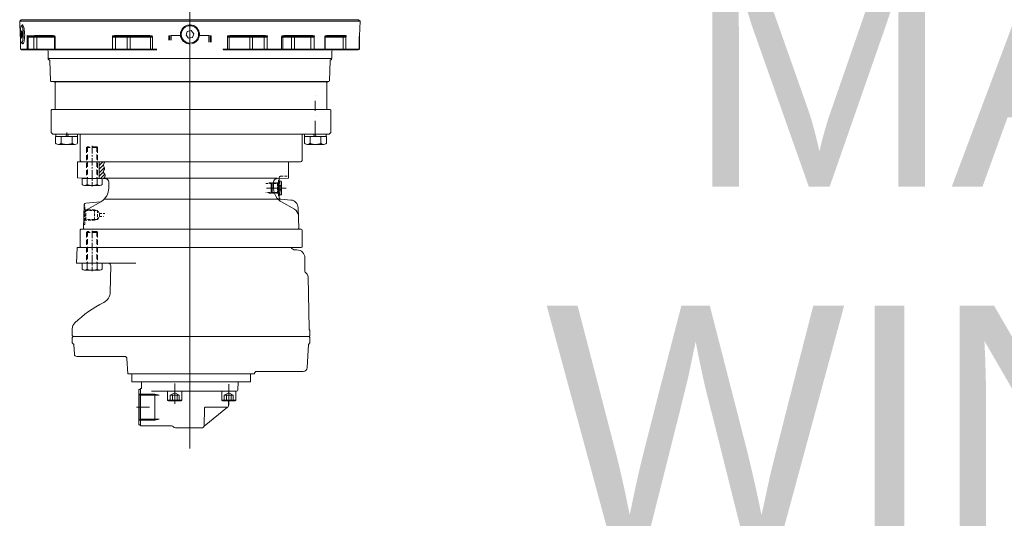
# Model space of a CAD drawing. Header units: millimetres. Extents: x 53746 to 116821, y -810352 to -765802.
# Tile 9 of 256: x 56175 to 57418, y -788779 to -788149. Entities that reach past the tile are written whole.
import ezdxf

# ---------------------------------------------------------------- set-up
doc = ezdxf.new("R2010")
doc.units = ezdxf.units.MM
doc.header["$MEASUREMENT"] = 0
for name, pattern in [('CENTRO', [50.8, 31.75, -6.35, 6.35, -6.35]), ('DGN Style 2', [1526.188139, 1017.458759, -508.72938]), ('NASCOSTA', [9.525, 6.35, -3.175]), ('NASCOSTA2', [4.7625, 3.175, -1.5875]), ('TRATTOPUNTO', [25.4, 12.7, -6.35, 0, -6.35])]:
    doc.linetypes.add(name, pattern=pattern)
doc.layers.add('Main Cradle Rails', color=7, linetype='Continuous', lineweight=0)
doc.styles.add('Style-ENGINEERING', font='ENGINEERING.shx')
pattern_1 = [(225, (-31.3887, 452.4277), (0.561266, -0.561266), [])]

# ---------------------------------------------------------------- blocks, each defined once
blk = doc.blocks.new('A$C54993A66')
h = blk.add_hatch()
h.set_pattern_fill('ANSI31', style=0, pattern_type=2)
h.set_pattern_definition(pattern_1)
h.paths.add_polyline_path([(-502, 111.7), (-504.3, 111.7), (-504.3, 113.7), (-502, 113.7)])
h = blk.add_hatch()
h.set_pattern_fill('ANSI31', style=0, pattern_type=2)
h.set_pattern_definition(pattern_1)
h.paths.add_polyline_path([(-489, 111.7), (-486.7, 111.7), (-486.7, 113.7), (-489, 113.7)])
at = {"color": 7, "linetype": 'Continuous', "lineweight": 13}
for p, q in [((-321, 196), (-321, 212.6)), ((-304.2, 214), (-320, 214)), ((-320, 213.6), (-320, 214)), ((-304.9, 213.6), (-320, 213.6)), ((-284.9, 214.9), (-303.5, 214.3)), ((-283, 213), (-284.9, 214.9)), ((-284.9, 0), (-284.9, 214.9)), ((-283, 0), (-283, 213)), ((-321, 193.6), (-321, 196)), ((-321, 169.8), (-321, 193.6)), ((-304.9, 196.9), (-320, 196.9)), ((-303.5, 197.5), (-303.4, 197)), ((-303.4, 197), (-303.1, 196.3)), ((-303.1, 196.3), (-303.1, 172.5)), ((-334.6, 177), (-360.1, 176.1)), ((-333.5, 178.2), (-333.8, 177.6)), ((-332, 179), (-332.8, 178.8)), ((-323, 179), (-332, 179)), ((-332, -179), (-332, 179)), ((-321, 169.4), (-321, 169.8)), ((-321, 156), (-321, 169.4)), ((-320, 170.2), (-320, 156.7)), ((-304.9, 170.2), (-320, 170.2)), ((-303.4, 171.5), (-303.5, 170.7)), ((-303.1, 172.5), (-303.4, 171.5)), ((-321, 153.4), (-321, 156)), ((-321, 132.6), (-321, 153.4)), ((-304.9, 156.7), (-320, 156.7)), ((-303.5, 157.2), (-303.4, 156.3)), ((-303.4, 156.3), (-303.1, 155.1)), ((-303.1, 155.1), (-303.1, 118.7)), ((-321, 127.5), (-321, 132.6)), ((-321, 116.2), (-321, 127.5)), ((-321, 115.2), (-321, 116.2)), ((-321, 97.1), (-321, 115.2)), ((-320, 115.8), (-320, 97.6)), ((-304.9, 115.8), (-320, 115.8)), ((-303.4, 117.2), (-303.5, 116.1)), ((-303.1, 118.7), (-303.4, 117.2)), ((-321, 94.6), (-321, 97.1)), ((-321, 80), (-321, 94.6)), ((-304.9, 97.6), (-320, 97.6)), ((-303.5, 97.9), (-303.4, 96.7)), ((-303.4, 96.7), (-303.1, 95.2)), ((-303.1, 95.2), (-303.1, 50.5)), ((-321, 75.1), (-321, 80)), ((-321, 49.4), (-321, 75.1)), ((-303.1, 50.5), (-303.4, 48.8)), ((-321, 48.7), (-321, 49.4)), ((-321, 47.2), (-321, 48.7)), ((-321, 41.8), (-321, 47.2)), ((-320, 47.4), (-320, 41.7)), ((-304.9, 47.4), (-320, 47.4)), ((-303.4, 48.8), (-303.5, 47.5)), ((-303.5, 26.8), (-311.5, 26.8)), ((-303.4, 25.5), (-311.5, 25.5)), ((-303.5, 26.8), (-303.4, 25.5)), ((-303.4, 25.5), (-303.1, 23.8)), ((-303.1, 23.8), (-311.5, 23.8)), ((-303.1, 23.8), (-303.1, 11.9)), ((-305.3, 3.3), (-306.2, -1.7)), ((-300.6, 4.9), (-305.3, 3.3)), ((-296.8, 1.7), (-300.6, 4.9)), ((-297.7, -3.3), (-296.8, 1.7)), ((-284.9, -214.9), (-284.9, 0)), ((-283, -213), (-283, 0)), ((-306.2, -1.7), (-302.4, -4.9)), ((-303.1, -11.9), (-303.1, -23.8)), ((-302.4, -4.9), (-297.7, -3.3)), ((-303.1, -23.8), (-308.9, -23.8)), ((-303.1, -23.8), (-303.4, -25.5)), ((-303.4, -25.5), (-308.7, -25.5)), ((-303.5, -26.8), (-308.6, -26.8)), ((-303.4, -25.5), (-303.5, -26.8)), ((-321, -47.2), (-321, -41.7)), ((-321, -48.7), (-321, -47.2)), ((-321, -49.4), (-321, -48.7)), ((-321, -75.1), (-321, -49.4)), ((-320, -41.8), (-320, -47.4)), ((-304.9, -47.4), (-320, -47.4)), ((-303.5, -47.5), (-303.4, -48.8)), ((-303.4, -48.8), (-303.1, -50.5)), ((-303.1, -50.5), (-303.1, -95.2)), ((-321, -80), (-321, -75.1)), ((-321, -94.6), (-321, -80)), ((-321, -97.1), (-321, -94.6)), ((-321, -169.4), (-321, -97.1)), ((-304.9, -97.6), (-320, -97.6)), ((-320, -97.6), (-320, -170.2)), ((-303.4, -96.7), (-303.5, -97.9)), ((-303.1, -95.2), (-303.4, -96.7)), ((-321, -169.8), (-321, -169.4)), ((-321, -193.6), (-321, -169.8)), ((-304.9, -170.2), (-320, -170.2)), ((-320, -170.8), (-305, -170.8)), ((-304, -171.7), (-304.1, -171.4)), ((-303.5, -170.7), (-303.4, -171.5)), ((-303.4, -171.5), (-303.1, -172.5)), ((-303.1, -172.5), (-303.1, -196.3)), ((-360.1, -176.1), (-334.6, -177)), ((-333.8, -177.6), (-333.5, -178.2)), ((-332.8, -178.8), (-332, -179)), ((-332, -179), (-323, -179)), ((-321, -196), (-321, -193.6)), ((-321, -203.1), (-321, -196)), ((-303.4, -197), (-303.5, -197.5)), ((-303.5, -197.5), (-303.5, -204.7)), ((-303.1, -196.3), (-303.4, -197)), ((-321, -203.2), (-321, -203.1)), ((-321, -210.6), (-321, -203.2)), ((-321, -212.4), (-321, -210.6)), ((-320, -204.7), (-320, -204.1)), ((-320, -205.1), (-320, -204.7)), ((-320, -205.6), (-320, -205.1)), ((-303.1, -205.6), (-320, -205.6)), ((-320, -213.8), (-320, -205.6)), ((-312.4, -210.2), (-312.4, -212.3)), ((-303.5, -204.7), (-303.4, -205.1)), ((-303.4, -205.1), (-303.1, -205.6)), ((-290.6, -212.3), (-290.6, -210.6)), ((-321, -212.6), (-321, -212.4)), ((-306.8, -214), (-320, -214)), ((-303.7, -211.6), (-306.5, -212.3)), ((-306.5, -212.3), (-304.3, -213.1)), ((-304.3, -213.1), (-304.3, -211.7)), ((-304.3, -213.1), (-299.4, -213.1)), ((-298.7, -211.6), (-303.7, -211.6)), ((-303.5, -214.3), (-284.9, -214.9)), ((-299.4, -213.1), (-299.4, -211.6)), ((-299.4, -213.1), (-296.5, -212.4)), ((-296.5, -212.4), (-298.7, -211.6)), ((-284.9, -214.9), (-283, -213))]:
    blk.add_line(p, q, dxfattribs=at)
at = {"color": 252, "linetype": 'Continuous', "lineweight": 13}
for p, q in [((-320, 213.6), (-320, 196.9)), ((-320, -47.4), (-320, -49.7)), ((-320, -170.2), (-320, -170.8)), ((-305, -170.8), (-305, -170.8)), ((-304.1, -171.4), (-304.2, -171.2)), ((-308.2, -213.8), (-320, -213.8)), ((-307.4, -213.9), (-320, -213.9)), ((-303.5, -214.2), (-303.5, -214.3))]:
    blk.add_line(p, q, dxfattribs=at)
at = {"color": 7, "linetype": 'Continuous', "lineweight": 0}
for p, q in [((-320, 196.9), (-320, 193.4)), ((-305, 193.4), (-320, 193.4)), ((-305, 193.4), (-305, 196.1)), ((-304, 195.4), (-304.2, 196.4)), ((-304, 171.7), (-304, 195.4)), ((-305, 170.8), (-320, 170.8)), ((-304.2, 170.5), (-304.2, 171.2)), ((-304.1, 171.4), (-304, 171.7)), ((-320, 156.7), (-320, 152.8)), ((-305, 152.8), (-320, 152.8)), ((-320, 152.8), (-320, 132)), ((-305, 152.8), (-305, 155.6)), ((-305, 132), (-305, 152.8)), ((-304, 154.4), (-304.2, 155.7)), ((-304, 118.1), (-304, 154.4)), ((-305, 132), (-320, 132)), ((-320, 132), (-320, 128.2)), ((-305, 128.2), (-320, 128.2)), ((-305, 128.2), (-305, 132)), ((-305, 117.2), (-320, 117.2)), ((-304.2, 117.1), (-304, 118.1)), ((-304.2, 115.9), (-304.2, 117.1)), ((-320, 97.6), (-320, 93.8)), ((-305, 93.8), (-320, 93.8)), ((-320, 93.8), (-320, 79.2)), ((-305, 93.8), (-305, 96.3)), ((-305, 79.2), (-305, 93.8)), ((-304, 94.7), (-304.2, 96.3)), ((-304, 50.3), (-304, 94.7)), ((-305, 79.2), (-320, 79.2)), ((-320, 79.2), (-320, 75.5)), ((-320, 75.5), (-320, 49.7)), ((-305, 75.5), (-320, 75.5)), ((-305, 75.5), (-305, 79.2)), ((-305, 49.7), (-305, 75.5)), ((-305, 49.7), (-320, 49.7)), ((-304.2, 48.9), (-304, 50.3)), ((-304.2, 47.5), (-304.2, 48.9)), ((-320, -49.7), (-320, -75.5)), ((-305, -75.5), (-305, -49.7)), ((-304, -50.3), (-304.2, -48.9)), ((-320, -49.7), (-305, -49.7)), ((-304, -94.7), (-304, -50.3)), ((-305, -75.5), (-320, -75.5)), ((-320, -75.5), (-320, -79.2)), ((-320, -79.2), (-320, -93.8)), ((-305, -79.2), (-320, -79.2)), ((-305, -79.2), (-305, -75.5)), ((-305, -93.8), (-305, -79.2)), ((-320, -93.8), (-320, -97.6)), ((-305, -93.8), (-320, -93.8)), ((-305, -96.3), (-305, -93.8)), ((-304.2, -96.3), (-304, -94.7)), ((-304.2, -97.7), (-304.2, -96.3)), ((-304, -195.4), (-304, -171.7)), ((-320, -193.4), (-320, -196.9)), ((-305, -193.4), (-320, -193.4)), ((-304.9, -196.9), (-320, -196.9)), ((-320, -196.9), (-320, -204.1)), ((-305, -196.1), (-305, -193.4)), ((-304.9, -204.1), (-304.9, -196.9)), ((-304.2, -196.4), (-304, -195.4)), ((-304.2, -197.2), (-304.2, -196.4)), ((-304.2, -204.4), (-304.2, -197.2)), ((-304.9, -204.1), (-320, -204.1)), ((-303.5, -204.7), (-320, -204.7)), ((-303.4, -205.1), (-320, -205.1))]:
    blk.add_line(p, q, dxfattribs=at)
at = {"color": 252, "linetype": 'Continuous', "lineweight": 0}
for p, q in [((-320, 193.4), (-320, 170.8)), ((-305, 170.8), (-305, 193.4)), ((-320, 170.8), (-320, 170.2)), ((-305, 170.8), (-305, 170.8)), ((-304.2, 171.2), (-304.1, 171.4)), ((-320, 128.2), (-320, 117.2)), ((-305, 117.2), (-305, 128.2)), ((-320, 117.2), (-320, 115.8)), ((-305, 116.7), (-305, 117.2)), ((-320, 49.7), (-320, 47.4)), ((-305, 48.6), (-305, 49.7)), ((-305, -49.7), (-305, -48.6)), ((-320, -170.8), (-320, -193.4)), ((-305, -193.4), (-305, -170.8))]:
    blk.add_line(p, q, dxfattribs=at)
at = {"color": 7, "lineweight": 13}
for p, q in [((-425.5, 177.9), (-427.5, 176)), ((-427.5, -173.2), (-427.5, 176)), ((-425.5, 177.9), (-397.3, 177.9)), ((-397.3, 177.9), (-397.1, 177.8)), ((-397.1, 177.8), (-396.8, 177.7)), ((-396.8, 177.7), (-396.5, 177.2)), ((-396.5, 177.2), (-396.5, 177)), ((-396.5, -174.2), (-396.5, 177)), ((-361.4, 174.7), (-361.4, -171.8)), ((-440.4, 165.3), (-440.4, 168.9)), ((-440.4, 151.6), (-440.4, 165.3)), ((-430.5, 172.3), (-438.9, 172.3)), ((-430.5, 165.3), (-438.9, 165.3)), ((-430.5, 144.7), (-430.5, 172.3)), ((-430.5, 172.1), (-427.5, 172.1)), ((-427.5, 172.1), (-427.5, 144.8)), ((-427.5, 149.2), (-427.5, 167.7)), ((-362.4, 172.8), (-396.5, 172.8)), ((-361.4, 171.8), (-362.4, 172.8)), ((-361.4, 171.8), (-361.4, 164.4)), ((-440.4, 148.1), (-440.4, 151.6)), ((-430.5, 151.6), (-438.9, 151.6)), ((-427.5, 158.3), (-430.5, 159.3)), ((-427.5, 156.2), (-430.5, 157.3)), ((-361.4, 141.6), (-361.4, 152.4)), ((-430.5, 144.7), (-438.9, 144.7)), ((-430.5, 144.8), (-427.5, 144.8)), ((-440.4, -145.2), (-440.4, -148.7)), ((-440.4, -148.7), (-440.4, -162.5)), ((-430.5, -148.7), (-438.9, -148.7)), ((-430.5, -141.8), (-430.5, -169.5)), ((-430.5, -141.9), (-427.5, -141.9)), ((-427.5, -169.3), (-427.5, -141.9)), ((-427.5, -146.3), (-427.5, -164.8)), ((-427.5, -153.4), (-430.5, -154.4)), ((-427.5, -155.6), (-430.5, -156.6)), ((-440.4, -162.5), (-440.4, -166.1)), ((-430.5, -169.5), (-438.9, -169.5)), ((-430.5, -169.3), (-427.5, -169.3)), ((-425.5, -175.2), (-427.5, -173.2)), ((-396.5, -170.1), (-362.4, -170.1)), ((-362.4, -170.1), (-361.4, -169.1)), ((-361.4, -169.1), (-361.4, -163.7)), ((-397.3, -175.2), (-425.5, -175.2)), ((-397.1, -175), (-397.3, -175.2)), ((-396.8, -174.9), (-397.1, -175)), ((-396.5, -174.5), (-396.8, -174.9)), ((-396.5, -174.2), (-396.5, -174.5))]:
    blk.add_line(p, q, dxfattribs=at)
at = {"lineweight": 0}
blk.add_line((-361.1, 175.6), (-361.1, -176.2), dxfattribs=at)
at = {"color": 7}
for p, q in [((-693, 149.5), (-722.2, 148)), ((-693, 149.5), (-691, 151.5)), ((-684, 151.5), (-691, 151.5)), ((-688, 151.5), (-688, 151.5)), ((-684, 151.5), (-683, 150.5)), ((-682, 151.5), (-683, 150.5)), ((-683, 150.5), (-683, -147.5)), ((-682, 151.5), (-675.1, 151.5)), ((-672.8, 150.4), (-607.4, 149.2)), ((-727, 84.5), (-727, 143)), ((-599.4, 145.1), (-583.5, 145.1)), ((-570.5, 140.5), (-570.5, -137.5)), ((-569.5, 141.5), (-548.5, 141.5)), ((-547.5, 140.5), (-547.5, -137.5)), ((-547.5, 136.6), (-546.5, 137.5)), ((-546.5, 137.5), (-520.2, 136.6)), ((-462.5, 124.5), (-462.5, 139.5)), ((-460.5, 141.5), (-427.5, 141.5)), ((-427.5, 141.5), (-427.5, -138.5)), ((-573.5, 135.1), (-573.5, 132.9)), ((-570.5, 127.7), (-570.5, 1.5)), ((-512.8, 115.5, 0), (-522.3, 132, 0)), ((-510.6, 127.5), (-509.4, 114.6)), ((-483.2, 124.5), (-483.6, 112.7)), ((-483.2, 124.5), (-462.5, 124.5)), ((-462.5, 124.5), (-462.5, -142.1)), ((-509.4, 114.6), (-509.4, -108.1, 0)), ((-509.4, 114.6, 0), (-509.2, 111.7, 0)), ((-505.5, 112.7), (-507.5, 112.7)), ((-505.5, 111.7), (-505.5, 112.7)), ((-505.5, 112.7), (-504.5, 112.7)), ((-486.7, 113.7), (-504.3, 113.7)), ((-504.3, 113.7), (-504.3, 111.7)), ((-504.3, 113.7), (-504.3, 111.7)), ((-504, 115.2), (-503.5, 115.7)), ((-504, 113.7), (-504, 115.2)), ((-487.5, 115.7), (-503.5, 115.7)), ((-502, 113.7), (-502, 111.7)), ((-501.7, 103.7), (-501.7, 113.7)), ((-498.8, 111.2), (-498.8, 115.7)), ((-497.2, 111.2), (-497.2, 115.7)), ((-495.5, 96.7), (-495.5, 121.3)), ((-493.8, 111.2), (-493.8, 115.7)), ((-492.1, 111.2), (-492.1, 115.7)), ((-489.3, 103.7), (-489.3, 113.7)), ((-489, 113.7), (-489, 111.7)), ((-487, 115.2), (-487.5, 115.7)), ((-487, 113.7), (-487, 115.2)), ((-486.7, 113.7), (-486.7, 111.7)), ((-486.5, 112.7), (-485.5, 112.7)), ((-485.5, 112.7), (-485.5, 111.7)), ((-485.5, 112.7), (-483.6, 112.7)), ((-483.6, 112.7), (-483.7, 109.4)), ((-485.5, 111.7), (-505.5, 111.7)), ((-504.3, 111.7), (-502, 111.7)), ((-503.5, 111.7), (-502, 111.7)), ((-501.7, 103.7), (-500.7, 102.7)), ((-501.7, 103.7), (-489.3, 103.7)), ((-500.7, 102.7), (-490.3, 102.7)), ((-493, 110.8), (-498, 110.8)), ((-487.7, 105.5, 0), (-495.5, 105.5, 0)), ((-489.3, 103.7), (-490.3, 102.7)), ((-489, 111.7), (-486.7, 111.7)), ((-483.2, 110.3), (-483.2, -108.9)), ((-730, 76.5), (-740, 76.5)), ((-740, -73.5), (-740, 76.5)), ((-730, 1.5), (-730, 81.5)), ((-730, 1.5), (-730, -78.5)), ((-570.5, -142.5), (-570.5, 1.5)), ((-730, -73.5), (-740, -73.5)), ((-590.5, -143), (-590.5, -68.1)), ((-730, -78.5), (-710.8, -79.5)), ((-708, -82.5), (-708, -142.8)), ((-626.8, -100.5), (-593.5, -99.9)), ((-590.5, -110.8), (-597.9, -110.8)), ((-590.5, -110.8), (-590.5, -136.2)), ((-487.7, -102.5), (-495.5, -102.5)), ((-483.5, -110.8), (-490.9, -110.8)), ((-482.5, -142.1), (-483.7, -106.3, 0)), ((-483.5, -110.8), (-483.5, -136.2)), ((-483.3, -112.9), (-477.9, -107.5)), ((-480.6, -114.7), (-475.2, -109.3)), ((-476.1, -114.7), (-469.4, -108)), ((-471.6, -114.7), (-466, -109.1)), ((-467.1, -114.7), (-462.5, -110.1)), ((-599.3, -133), (-599.3, -113.9)), ((-590.5, -117.1), (-597.9, -117.1)), ((-512.8, -112.5, 0), (-522.3, -128.9, 0)), ((-512.9, -112.9), (-514.5, -131.6)), ((-492.3, -133), (-492.3, -113.9)), ((-483.5, -117.1), (-490.9, -117.1)), ((-483.2, -114.7), (-462.5, -114.7)), ((-462.6, -114.7), (-462.5, -114.6)), ((-590.5, -129.8), (-597.9, -129.8)), ((-590.5, -136.2), (-597.9, -136.2)), ((-547.5, -133.5), (-546.5, -134.5)), ((-546.5, -134.5), (-547.5, -133.5)), ((-546.5, -134.5), (-516.4, -133.4)), ((-483.5, -129.8), (-490.9, -129.8)), ((-483.5, -136.2), (-490.9, -136.2)), ((-693, -146.5), (-705.1, -145.8)), ((-693, -146.5), (-691, -148.5)), ((-684, -148.5), (-691, -148.5)), ((-688, -148.5), (-688, -148.5)), ((-683, -147.5), (-684, -148.5)), ((-683, -147.5), (-682, -148.4)), ((-683, -147.5), (-682, -148.4)), ((-682, -148.5), (-673, -148.5)), ((-590.5, -143), (-570.5, -142.5)), ((-569.5, -138.5), (-548.5, -138.5)), ((-462.5, -142.1), (-482.5, -142.1)), ((-460.5, -138.5), (-427.5, -138.5))]:
    blk.add_line(p, q, dxfattribs=at)
at = {"color": 7, "lineweight": 0}
for p, q in [((-410.7, 158.3), (-428.9, 158.3)), ((-404.5, 158.3), (-404.3, 158.3)), ((-385.4, 158.3), (-398.1, 158.3)), ((-379.2, 158.3), (-378.9, 158.3)), ((-428.6, -155.6), (-425.4, -155.6))]:
    blk.add_line(p, q, dxfattribs=at)
at = {"color": 7, "linetype": 'NASCOSTA2'}
for p, q in [((-480.5, 114.7), (-480.5, 124.5)), ((-483.6, 112.7), (-482.5, 112.7)), ((-502.2, 111.7), (-501.2, 110.7)), ((-502, 99.7), (-502, 111.5)), ((-501.2, 110.7), (-501.2, 95.7)), ((-489.7, 110.7), (-501.2, 110.7)), ((-489.7, 110.7), (-488.7, 111.7)), ((-489.7, 95.7), (-489.7, 110.7)), ((-489, 99.7), (-489, 111.5)), ((-531.5, -114.3), (-531.5, -109)), ((-527.5, -114.3), (-527.5, -107.5)), ((-536, -120.5), (-535.2, -117.7)), ((-523, -120.5), (-536, -120.5)), ((-536, -120.5), (-536, -132.2)), ((-535.2, -116.5), (-531.5, -114.3)), ((-523.7, -116.5), (-535.2, -116.5)), ((-535.2, -116.5), (-535.2, -131.5)), ((-531.5, -114.3), (-527.5, -114.3)), ((-527.5, -114.3), (-523.7, -116.5)), ((-523.7, -131.5), (-523.7, -116.5)), ((-523.7, -117.7), (-523, -120.5)), ((-523, -120.5), (-523, -132.2)), ((-541.5, -134.3), (-541.5, -132.5)), ((-541.5, -132.5), (-517.5, -132.5)), ((-535.2, -131.5), (-536.2, -132.5)), ((-535.2, -131.5), (-523.7, -131.5)), ((-522.7, -132.5), (-523.7, -131.5)), ((-517.5, -132.5), (-517.5, -133.5))]:
    blk.add_line(p, q, dxfattribs=at)
for p, q in [((-764.1, 41.1), (-764.1, 57.1)), ((-757.1, 54.8), (-764.1, 54.8)), ((-757.1, 51.9), (-764.1, 51.9)), ((-752.1, 58.1), (-763.1, 58.1)), ((-763.1, 40.1), (-763.1, 58.1)), ((-757.1, 43.3), (-757.1, 54.8)), ((-757.1, 54.8), (-753.8, 49.1)), ((-752.1, -48.7), (-752.1, 58.9)), ((-752.1, 40.1), (-752.1, 58.1)), ((-740.1, 60.7), (-750.7, 60.4)), ((-740.1, -61.3), (-740.1, 60.7)), ((-772.1, 47.3), (-796.2, 17.8)), ((-772.1, 19.4), (-772.1, 47.3)), ((-770.7, 48.8), (-764.1, 48.9)), ((-743, 49.1), (-769.5, 49.1)), ((-757.1, 46.2), (-764.1, 46.2)), ((-757.1, 43.3), (-764.1, 43.3)), ((-752.1, 40.1), (-763.1, 40.1)), ((-757.1, 43.3), (-753.8, 49.1)), ((-798.1, -18.4), (-798.1, 15.8)), ((-796.2, 17.8), (-773.1, 18.4)), ((-764.1, -27.1), (-764.1, -11.1)), ((-752.1, -10.1), (-763.1, -10.1)), ((-763.1, -28.1), (-763.1, -10.1)), ((-752.1, -28.1), (-752.1, -10.1)), ((-795.6, -61.5), (-795.6, -23.3)), ((-742.2, -19.1), (-767.9, -19.1)), ((-757.1, -13.4), (-764.1, -13.4)), ((-757.1, -16.3), (-764.1, -16.3)), ((-757.1, -22), (-764.1, -22)), ((-757.1, -24.9), (-764.1, -24.9)), ((-757.1, -13.4), (-753.8, -19.1)), ((-757.1, -24.9), (-757.1, -13.4)), ((-757.1, -24.9), (-753.8, -19.1)), ((-752.1, -28.1), (-763.1, -28.1)), ((-788.6, -44.3), (-755.6, -44.3)), ((-788.6, -44.3), (-788.6, -64.3)), ((-787.1, -38.7), (-787.1, -62.8)), ((-757.1, -38.7), (-757.1, -62.8)), ((-755.6, -44.3), (-755.6, -64.3)), ((-772.1, -67.4), (-772.1, -51)), ((-740.1, -61.3), (-748.6, -61.1)), ((-748.6, -61.5), (-748.6, -61.1)), ((-748.9, -62.3), (-795.3, -62.3)), ((-794.6, -64.3), (-794.6, -63.3)), ((-749.6, -64.3), (-794.6, -64.3)), ((-788.6, -64.3), (-787.1, -62.8)), ((-757.1, -62.8), (-787.1, -62.8)), ((-755.6, -64.3), (-757.1, -62.8)), ((-749.6, -64.3), (-749.6, -63.3))]:
    blk.add_line(p, q)
at = {"linetype": 'Continuous'}
for p, q in [((-788.6, -44.3), (-787.1, -38.7)), ((-755.6, -44.3), (-757.1, -38.7))]:
    blk.add_line(p, q, dxfattribs=at)
at = {"color": 7, "linetype": 'CENTRO', "ltscale": 0.3}
for p, q in [((-549.4, -123.5), (-600.5, -123.5)), ((-442.4, -123.5), (-493.5, -123.5))]:
    blk.add_line(p, q, dxfattribs=at)
at = {"color": 7, "linetype": 'NASCOSTA'}
for p, q in [((-551.5, -116.5), (-590.5, -116.5)), ((-550.5, -117.5), (-590.5, -117.5)), ((-551.5, -116.5), (-551.5, -130.5)), ((-551.5, -116.5), (-550.5, -117.5)), ((-550.5, -117.5), (-550.5, -129.5)), ((-444.5, -116.5), (-483.5, -116.5)), ((-443.5, -117.5), (-483.5, -117.5)), ((-444.5, -116.5), (-444.5, -130.5)), ((-444.5, -116.5), (-443.5, -117.5)), ((-443.5, -117.5), (-443.5, -129.5)), ((-550.5, -129.5), (-590.5, -129.5)), ((-551.5, -130.5), (-590.5, -130.5)), ((-550.5, -129.5), (-551.5, -130.5)), ((-443.5, -129.5), (-483.5, -129.5)), ((-444.5, -130.5), (-483.5, -130.5)), ((-443.5, -129.5), (-444.5, -130.5))]:
    blk.add_line(p, q, dxfattribs=at)
at = {"color": 7, "linetype": 'TRATTOPUNTO'}
blk.add_line((-587.9, -123.5), (-590.5, -123.5), dxfattribs=at)
at = {"color": 7, "linetype": 'Continuous', "lineweight": 13, "flags": 128}
for points in [[(-306.8, 214), (-305.4, 214.1), (-303.8, 214.2)], [(-321, 115.2), (-321, 115.3), (-320.9, 115.4), (-320.9, 115.5), (-320.7, 115.6), (-320.6, 115.7), (-320.4, 115.7), (-320.2, 115.8), (-320, 115.8)], [(-321, 97.1), (-321, 97.2), (-320.9, 97.3), (-320.9, 97.4), (-320.7, 97.5), (-320.6, 97.5), (-320.4, 97.6), (-320.2, 97.6), (-320, 97.6)], [(-321, -97.1), (-321, -97.2), (-320.9, -97.3), (-320.9, -97.4), (-320.7, -97.5), (-320.6, -97.5), (-320.4, -97.6), (-320.2, -97.6), (-320, -97.6)], [(-308, -210.8), (-309.4, -211), (-310.6, -211.3), (-311.6, -211.6), (-312.2, -211.9), (-312.4, -212.3), (-312.3, -212.6), (-311.9, -212.9), (-311.1, -213.2), (-310, -213.5), (-308.7, -213.8), (-307.1, -214), (-305.3, -214.1), (-303.4, -214.2), (-301.5, -214.2), (-299.5, -214.2), (-297.6, -214.1), (-295.9, -214), (-294.3, -213.8), (-293, -213.5), (-291.9, -213.2), (-291.1, -212.9), (-290.7, -212.6), (-290.6, -212.2), (-290.9, -211.9), (-291.5, -211.6), (-292.5, -211.3), (-293.7, -211), (-295.2, -210.8), (-296.8, -210.6), (-298.7, -210.5), (-300.6, -210.5), (-302.6, -210.5), (-304.5, -210.5), (-306.3, -210.6), (-308, -210.8)]]:
    blk.add_lwpolyline(points, dxfattribs=at)
at = {"color": 7, "linetype": 'Continuous', "lineweight": 0, "flags": 128}
for points in [[(-321, 153.4), (-321, 153.3), (-320.9, 153.1), (-320.9, 153), (-320.7, 153), (-320.6, 152.9), (-320.4, 152.8), (-320.2, 152.8), (-320, 152.8)], [(-305, 152.8), (-304.8, 152.8), (-304.6, 152.7), (-304.5, 152.7), (-304.3, 152.6), (-304.2, 152.5), (-304.1, 152.4), (-304, 152.3), (-304, 152.2)], [(-321, 132.6), (-321, 132.5), (-320.9, 132.4), (-320.9, 132.3), (-320.7, 132.2), (-320.6, 132.1), (-320.4, 132.1), (-320.2, 132), (-320, 132)], [(-305, 132), (-304.8, 132), (-304.6, 132), (-304.5, 131.9), (-304.3, 131.8), (-304.2, 131.8), (-304.1, 131.7), (-304, 131.6), (-304, 131.4)], [(-304, 118.1), (-304, 118.2), (-303.9, 118.3), (-303.9, 118.4), (-303.7, 118.5), (-303.6, 118.6), (-303.4, 118.6), (-303.2, 118.7), (-303.1, 118.7)], [(-304, 94.7), (-304, 94.8), (-303.9, 94.9), (-303.9, 95), (-303.7, 95), (-303.6, 95.1), (-303.4, 95.1), (-303.2, 95.2), (-303.1, 95.2)], [(-321, 75.1), (-321, 75.2), (-320.9, 75.3), (-320.9, 75.4), (-320.7, 75.4), (-320.6, 75.5), (-320.4, 75.5), (-320.2, 75.5), (-320, 75.5)], [(-305, 75.5), (-304.8, 75.5), (-304.6, 75.6), (-304.5, 75.6), (-304.3, 75.7), (-304.2, 75.7), (-304.1, 75.8), (-304, 75.9), (-304, 75.9)], [(-321, -75.1), (-321, -75.2), (-320.9, -75.3), (-320.9, -75.4), (-320.7, -75.4), (-320.6, -75.5), (-320.4, -75.5), (-320.2, -75.5), (-320, -75.5)], [(-305, -75.5), (-304.8, -75.5), (-304.6, -75.6), (-304.5, -75.6), (-304.3, -75.7), (-304.2, -75.7), (-304.1, -75.8), (-304, -75.9), (-304, -75.9)], [(-304, -94.7), (-304, -94.8), (-303.9, -94.9), (-303.9, -95), (-303.7, -95), (-303.6, -95.1), (-303.4, -95.1), (-303.2, -95.2), (-303.1, -95.2)]]:
    blk.add_lwpolyline(points, dxfattribs=at)
at = {"color": 252, "linetype": 'Continuous', "lineweight": 0, "flags": 128}
blk.add_lwpolyline([(-321, 49.4), (-321, 49.5), (-320.9, 49.5), (-320.9, 49.6), (-320.7, 49.6), (-320.6, 49.6), (-320.4, 49.7), (-320.4, 49.7)], dxfattribs=at)
at = {"color": 252, "linetype": 'Continuous', "lineweight": 13, "flags": 128}
blk.add_lwpolyline([(-321, -49.4), (-321, -49.5), (-320.9, -49.5), (-320.9, -49.6), (-320.7, -49.6), (-320.6, -49.6), (-320.4, -49.7), (-320.4, -49.7)], dxfattribs=at)
at = {"color": 7, "linetype": 'Continuous', "lineweight": 13}
blk.add_circle((-301.5, 0), 10.9, dxfattribs=at)
for centre, radius, start, end in [((-320, 212.6), 1, 90, 180), ((-304.9, 214.6), 1, 270, 316.0285), ((-303.5, 213.3), 1, 92, 136.0285), ((-320.1, 196), 0.963, 87.7626, 177.5743), ((-304.8, 192.2), 1.18, 49.6087, 101.3698), ((-304.9, 198), 1.04, 269.6208, 313.1434), ((-303.5, 196.4), 1.04, 91.472, 133.1798), ((-334.7, 178), 1, 272, 335.8103), ((-332.6, 177.8), 1, 105, 155.8103), ((-323, 181), 2, 270, 360), ((-320.1, 169.3), 0.916, 84.2776, 172.8113), ((-304.9, 171.3), 1.14, 269.153, 308.2414), ((-303.5, 169.6), 1.13, 90.7664, 128.3162), ((-320.1, 155.8), 0.898, 82.6143, 169.9086), ((-304.9, 157.9), 1.2, 268.9834, 305.6277), ((-303.5, 156), 1.19, 90.4737, 125.7228), ((-304.9, 117.3), 1.51, 268.7627, 297.1646), ((-303.5, 114.6), 1.49, 89.8683, 117.2803), ((-304.9, 99.3), 1.74, 268.7982, 293.1653), ((-303.5, 96.2), 1.71, 89.7303, 113.2787), ((-320.3, 46.1), 1.32, 79.5857, 125.4282), ((-304.9, 50.8), 3.39, 269.2604, 281.5051), ((-303.5, 44.2), 3.33, 89.7135, 101.5749), ((-320.3, -46.1), 1.32, 234.5718, 280.4143), ((-320, -48.7), 1, 180, 270), ((-304.9, -50.8), 3.39, 78.4949, 90.7396), ((-303.5, -44.2), 3.33, 258.4251, 270.2865), ((-304.9, -99.3), 1.74, 66.8347, 91.2018), ((-303.5, -96.2), 1.71, 246.7213, 270.2697), ((-320.1, -169.3), 0.916, 187.1887, 275.7224), ((-320, -169.8), 1, 180, 270), ((-305, -171.8), 1, 22.7599, 90), ((-305, -171.8), 1, 33.5818, 90.169), ((-304.9, -171.3), 1.14, 51.7586, 90.847), ((-303.5, -169.6), 1.13, 231.6838, 269.2336), ((-303.6, -170.7), 0.842, 221.4387, 281.8879), ((-303.1, -171.6), 0.911, 186.5605, 273.7944), ((-334.7, -178), 1, 24.1897, 88), ((-332.6, -177.8), 1, 204.1897, 255), ((-323, -181), 2, 0, 90), ((-320, -203.1), 0.978, 181.3378, 271.2771), ((-320, -203.2), 1, 180, 270), ((-320.3, -207.7), 2.95, 255.2073, 274.8305), ((-320, -212.4), 0.999, 180.0342, 270.035), ((-320, -212.6), 1, 180, 270), ((-303.5, -213.3), 1, 249.543, 268)]:
    blk.add_arc(centre, radius, start, end, dxfattribs=at)
at = {"color": 7, "linetype": 'Continuous', "lineweight": 0}
for centre, radius, start, end in [((-320.3, 194.5), 1.18, 229.6084, 281.3701), ((-305, 197.3), 1.2, 267.7319, 311.4978), ((-303.2, 195.9), 1.11, 98.6955, 151.2854), ((-303.1, 195.3), 0.957, 89.4853, 177.4984), ((-320, 169.8), 1, 90, 180), ((-305, 171.8), 1, 270, 337.4969), ((-305, 171.8), 1, 269.831, 326.4182), ((-303.6, 170.7), 0.842, 78.1121, 138.5613), ((-303.1, 171.6), 0.911, 86.2056, 173.4395), ((-304.9, 157.5), 1.87, 267.785, 294.1874), ((-303.1, 155), 1.3, 101.7621, 145.4922), ((-303.2, 154.2), 0.885, 83.9059, 169.7973), ((-320.2, 127.3), 0.891, 81.7368, 168.1241), ((-304.9, 129.1), 0.891, 261.7352, 348.1246), ((-320, 116.2), 1, 90, 180), ((-305, 118.2), 1, 270, 0), ((-305, 117.8), 1.05, 268.8057, 321.2676), ((-303.7, 116.2), 1.03, 72.5987, 118.8723), ((-320.1, 94.7), 0.923, 186.2434, 275.1117), ((-304.9, 135.8), 39.6, 269.8797, 271.0963), ((-304.9, 92.9), 0.923, 6.2435, 95.1111), ((-303, 95), 1.73, 103.4402, 134.1787), ((-320.1, 80.1), 0.923, 186.2434, 275.1112), ((-304.9, 78.3), 0.923, 6.2438, 95.1113), ((-320, 48.7), 1, 90, 180), ((-305, 50.7), 1, 270, 0), ((-303.3, 49.3), 1.21, 79.4965, 127.9331), ((-305, 49.8), 1.22, 267.6616, 310.2353), ((-304.1, 46.4), 2.46, 72.3678, 91.3954), ((-305, -49.8), 1.22, 49.7647, 92.3384), ((-304.1, -46.4), 2.46, 268.6046, 287.6322), ((-305, -50.7), 1, 0, 90), ((-303.3, -49.3), 1.21, 232.0669, 280.5035), ((-320.1, -80.1), 0.923, 84.8888, 173.7566), ((-304.9, -78.3), 0.923, 264.8887, 353.7562), ((-320.1, -94.7), 0.923, 84.8883, 173.7566), ((-304.9, -92.9), 0.923, 264.8889, 353.7565), ((-304.9, -135.8), 39.6, 88.9037, 90.1203), ((-303, -95), 1.73, 225.8213, 256.5598), ((-320.3, -194.5), 1.18, 78.6299, 130.3916), ((-320.1, -196), 0.963, 182.4257, 272.2374), ((-304.8, -192.2), 1.18, 258.6302, 310.3913), ((-305, -197.3), 1.2, 48.5022, 92.2681), ((-304.9, -198), 1.04, 46.8566, 90.3792), ((-303.2, -195.9), 1.11, 208.7146, 261.3045), ((-303.5, -196.4), 1.04, 226.8202, 268.528), ((-303.1, -195.3), 0.957, 182.5016, 270.5147), ((-304.9, -205.1), 1.02, 45.5985, 90.2267), ((-303.5, -203.7), 1.02, 225.5798, 268.3082)]:
    blk.add_arc(centre, radius, start, end, dxfattribs=at)
at = {"color": 7}
for centre, radius, start, end in [((-672.8, 153.4), 3, 217.4234, 269), ((-607.5, 144.2), 5, 36.3477, 89), ((-722, 143), 5, 93, 180), ((-599.4, 150.1), 5, 216.3477, 270), ((-583.5, 135.1), 10, 0, 90), ((-569.5, 140.5), 1, 90, 180), ((-548.5, 140.5), 1, 0, 90), ((-531, 127, 0), 10, 30, 88), ((-460.5, 139.5), 2, 90, 180), ((-567.5, 132.9), 6, 180, 239.9999), ((-520.6, 126.6), 10, 5.15, 88), ((-495.5, 125.5, 0), 20, 209.9956, 229.3791), ((-507.5, 114.7), 2, 185.15, 270.0091), ((-507.2, 111.9, 0), 2, 185.15, 229.3983), ((-495.5, 125.5, 0), 20, 229.3523, 270.0038), ((-498, 112), 1.19, 225.6541, 314.3459), ((-495.5, 115.1), 4.26, 246.965, 293.035), ((-493, 112), 1.19, 225.6541, 314.3459), ((-487.7, 109.5, 0), 4, 270, 358), ((-730, 84.5), 3, 270, 0), ((-711, -82.5), 3, 0, 87), ((-774, -41.5), 150, 316.1591, 333.358), ((-626.5, -115.5), 15, 91, 153.3576), ((-595, -113.9), 4.25, 131.6551, 228.3449), ((-593.5, -102.9), 3, 0, 91), ((-495.5, -122.5, 0), 20, 90, 148.6911), ((-488, -113.9), 4.25, 131.6551, 228.3449), ((-487.7, -106.5, 0), 4, 2, 90), ((-584.4, -123.5), 14.9, 154.7025, 205.2975), ((-510.9, -113.1), 2, 148.6911, 175), ((-477.4, -123.5), 14.9, 154.7025, 205.2975), ((-595, -133), 4.25, 131.6551, 228.3449), ((-531, -123.9, 0), 10, 272, 330), ((-516.5, -131.4, 0), 2, 272, 355), ((-488, -133), 4.25, 131.6551, 228.3449), ((-460.5, -136.5), 2, 180, 270), ((-705, -142.8), 3, 180, 267), ((-673, -138.5), 10, 270, 316.1596), ((-569.5, -137.5), 1, 180, 270), ((-548.5, -137.5), 1, 270, 0)]:
    blk.add_arc(centre, radius, start, end, dxfattribs=at)
at = {"color": 7, "linetype": 'NASCOSTA2'}
blk.add_arc((-482.5, 114.7, 0), 2, 270, 0, dxfattribs=at)
for centre, radius, start, end in [((-763.1, 57.1), 1, 90, 180), ((-750.6, 58.9), 1.5, 91.5, 180), ((-770.6, 47.3), 1.5, 91.5, 180), ((-763.1, 41.1), 1, 180, 270), ((-796.1, 15.8), 2, 91.5, 179.9999), ((-773.1, 19.4), 1, 271.5001, 360), ((-763.1, -11.1), 1, 90, 180), ((-795.1, -18.4), 3, 179.9999, 234.316), ((-798.6, -23.3), 3, 0, 54.316), ((-763.1, -27.1), 1, 180, 270), ((-794.6, -61.5), 1, 179.9998, 240.0002), ((-749.6, -61.5), 1, 299.9786, 0.0617), ((-795.6, -63.3), 1, 360, 60.0001), ((-748.6, -63.3), 1, 119.9785, 180)]:
    blk.add_arc(centre, radius, start, end)
at = {"color": 7, "linetype": 'Continuous', "lineweight": 0}
for points, knots in [([(-305, 196.1), (-305, 196.2), (-305, 196.5), (-304.9, 196.8), (-304.9, 196.9), (-304.9, 196.9)], [0, 0, 0, 0, 0.196491, 0.89779, 1, 1, 1, 1]), ([(-304.2, 196.4), (-304.2, 196.7), (-304.2, 197), (-304.2, 197.2), (-304.2, 197.2)], [0, 0, 0, 0, 0.88697, 1, 1, 1, 1]), ([(-305, 155.6), (-305, 155.7), (-305, 156), (-304.9, 156.4), (-304.9, 156.7), (-304.9, 156.7)], [0, 0, 0, 0, 0.196491, 0.897785, 1, 1, 1, 1]), ([(-304.2, 155.7), (-304.2, 156.1), (-304.2, 156.5), (-304.2, 156.9), (-304.2, 156.9)], [0, 0, 0, 0, 0.886972, 1, 1, 1, 1]), ([(-304.9, 115.8), (-304.9, 115.9), (-305, 116.3), (-305, 116.6), (-305, 116.7)], [0, 0, 0, 0, 0.412782, 1, 1, 1, 1]), ([(-305, 96.3), (-305, 96.4), (-305, 96.8), (-304.9, 97.2), (-304.9, 97.6), (-304.9, 97.6)], [0, 0, 0, 0, 0.196494, 0.897789, 1, 1, 1, 1]), ([(-304.2, 96.3), (-304.2, 96.7), (-304.2, 97.2), (-304.2, 97.7), (-304.2, 97.7)], [0, 0, 0, 0, 0.886968, 1, 1, 1, 1]), ([(-304.9, 47.4), (-304.9, 47.4), (-304.9, 47.8), (-305, 48.2), (-305, 48.5), (-305, 48.6)], [0, 0, 0, 0, 0.102208, 0.803508, 1, 1, 1, 1]), ([(-305, -48.6), (-305, -48.5), (-305, -48.2), (-304.9, -47.8), (-304.9, -47.4), (-304.9, -47.4)], [0, 0, 0, 0, 0.196492, 0.897792, 1, 1, 1, 1]), ([(-304.2, -48.9), (-304.2, -48.5), (-304.2, -48), (-304.2, -47.5), (-304.2, -47.5)], [0, 0, 0, 0, 0.886972, 1, 1, 1, 1]), ([(-304.9, -97.6), (-304.9, -97.6), (-304.9, -97.2), (-305, -96.8), (-305, -96.4), (-305, -96.3)], [0, 0, 0, 0, 0.102211, 0.803506, 1, 1, 1, 1]), ([(-304.9, -196.9), (-304.9, -196.9), (-304.9, -196.8), (-305, -196.5), (-305, -196.2), (-305, -196.1)], [0, 0, 0, 0, 0.10221, 0.803509, 1, 1, 1, 1])]:
    blk.add_open_spline(points, degree=3, knots=knots, dxfattribs=at)
at = {"color": 7, "lineweight": 13}
for points in [[(-439.6, 171.6), (-440.7, 170), (-440.7, 167.6), (-439.6, 166)], [(-439.6, 163.6), (-440.7, 160.3), (-440.7, 156.5), (-439.6, 153.1)], [(-438.9, 172.3), (-438.9, 172.3), (-439.6, 171.6), (-439.6, 171.6)], [(-439.6, 166), (-439.6, 166), (-438.9, 165.3), (-438.9, 165.3)], [(-438.9, 165.3), (-438.9, 165.3), (-439.6, 163.6), (-439.6, 163.6)], [(-439.6, 150.9), (-440.7, 149.2), (-440.7, 147), (-439.6, 145.4)], [(-439.6, 153.1), (-439.6, 153.1), (-438.9, 151.6), (-438.9, 151.6)], [(-438.9, 151.6), (-438.9, 151.6), (-439.6, 150.9), (-439.6, 150.9)], [(-439.6, 145.4), (-439.6, 145.4), (-438.9, 144.7), (-438.9, 144.7)], [(-439.6, -142.5), (-440.7, -144), (-440.7, -146.5), (-439.6, -147.9)], [(-438.9, -141.8), (-438.9, -141.8), (-439.6, -142.5), (-439.6, -142.5)], [(-439.6, -147.9), (-439.6, -147.9), (-438.9, -148.7), (-438.9, -148.7)], [(-438.9, -148.7), (-438.9, -148.7), (-439.6, -150.3), (-439.6, -150.3)], [(-430.5, -141.8), (-430.5, -141.8), (-438.9, -141.8), (-438.9, -141.8)], [(-439.6, -150.3), (-440.7, -153.7), (-440.7, -157.5), (-439.6, -160.8)], [(-439.6, -160.8), (-439.6, -160.8), (-438.9, -162.5), (-438.9, -162.5)], [(-439.6, -163.2), (-440.7, -164.9), (-440.7, -167.1), (-439.6, -168.8)], [(-438.9, -162.5), (-438.9, -162.5), (-439.6, -163.2), (-439.6, -163.2)], [(-439.6, -168.8), (-439.6, -168.8), (-438.9, -169.5), (-438.9, -169.5)], [(-430.5, -162.5), (-430.5, -162.5), (-438.9, -162.5), (-438.9, -162.5)]]:
    blk.add_open_spline(points, degree=3, dxfattribs=at)
at = {"color": 7, "linetype": 'Continuous', "lineweight": 13}
for points, knots in [([(-304.9, 170.2), (-304.9, 170.2), (-304.9, 170.5), (-305, 170.7), (-305, 170.7), (-305, 170.8)], [0, 0, 0, 0, 0.102211, 0.8035, 1, 1, 1, 1]), ([(-303.1, 11.9), (-304.4, 11.6), (-307, 11), (-310.3, 8.5), (-312.4, 5.5), (-313.1, 3.4), (-313.3, 2.5)], [0, 0, 0, 0, 0.116841, 0.2336767, 0.350623, 0.4273588, 0.4273588, 0.4273588, 0.4273588]), ([(-303.1, 11.9), (-301.9, 12), (-299.5, 12.1), (-295.8, 10.8), (-293.1, 8.7), (-291.4, 6.6), (-290.4, 4.8), (-289.8, 2.8), (-289.4, 0.2), (-289.7, -3.2), (-291.5, -6.9), (-294.3, -9.9), (-297.4, -11.4), (-300, -12), (-301.7, -12), (-302.7, -11.9), (-303.1, -11.9)], [0, 0, 0, 0, 0.082243, 0.181326, 0.280574, 0.330426, 0.380277, 0.430021, 0.479764, 0.578547, 0.677237, 0.776198, 0.875486, 0.925327, 0.975168, 1, 1, 1, 1]), ([(-313.5, 0), (-313.5, -1), (-313.2, -3.3), (-311.7, -6.7), (-309, -9.7), (-305.9, -11.4), (-303.8, -11.8), (-303.1, -11.9)], [0, 0, 0, 0, 0.0843389, 0.2010543, 0.3179009, 0.4348711, 0.4999957, 0.4999957, 0.4999957, 0.4999957]), ([(-305, -170.8), (-305, -170.7), (-305, -170.7), (-304.9, -170.5), (-304.9, -170.2), (-304.9, -170.2)], [0, 0, 0, 0, 0.1965, 0.897789, 1, 1, 1, 1]), ([(-304.2, -171.2), (-304.2, -171), (-304.2, -170.8), (-304.2, -170.5), (-304.2, -170.5)], [0, 0, 0, 0, 0.886973, 1, 1, 1, 1]), ([(-312.3, -211.8), (-312.4, -211.8), (-313.2, -211.7), (-313.6, -211.2), (-313.4, -210.5), (-311.7, -209.8), (-309, -209.1), (-305.9, -208.7), (-303.8, -208.7), (-303.1, -208.6)], [0, 0, 0, 0, 0.006222, 0.185182, 0.363897, 0.542513, 0.72133, 0.900336, 1, 1, 1, 1]), ([(-290.6, -212.2), (-290.6, -212.2), (-290.2, -212.2), (-289.8, -211.9), (-289.4, -211.5), (-289.7, -210.9), (-291.5, -210.1), (-294.3, -209.4), (-297.4, -208.9), (-300, -208.7), (-301.7, -208.6), (-302.7, -208.6), (-303.1, -208.6)], [0, 0, 0, 0, 0.009941, 0.089411, 0.168879, 0.326694, 0.484359, 0.642458, 0.801078, 0.880704, 0.960329, 1, 1, 1, 1])]:
    blk.add_open_spline(points, degree=3, knots=knots, dxfattribs=at)
at = {"color": 7}
blk.add_spline([(-483.6, -109.3, 0), (-479.2, -106.8), (-474.8, -109.3), (-470.9, -107.7), (-467.2, -109.1), (-462.5, -107.6)], degree=3, dxfattribs=at)
blk = doc.blocks.new('drive unit')
at = {"color": 0, "linetype": 'ByBlock', "lineweight": -2, "yscale": -1, "rotation": 180}
blk.add_blockref('A$C54993A66', (16503.6, 3776.8), dxfattribs=at)
blk = doc.blocks.new('*U57')
at = {"color": 7, "linetype": 'DGN Style 2', "lineweight": 0}
blk.add_line((-28893, -613.5), (-28893, 833.9), dxfattribs=at)
at = {"color": 7, "linetype": 'DGN Style 2', "lineweight": 0, "rotation": 270}
blk.add_blockref('drive unit', (-32669.8, 16714.4), dxfattribs=at)
at = {"color": 7, "insert": (-27764.7, -360.2), "char_height": 300, "width": 2047.525, "attachment_point": 5, "line_spacing_factor": 0.9, "style": 'Style-ENGINEERING'}
blk.add_mtext('MAIN WINCH', dxfattribs=at)

msp = doc.modelspace()

# ---------------------------------------------------------------- block references
at = {"layer": 'Main Cradle Rails', "color": 7, "linetype": 'Continuous', "lineweight": 0}
msp.add_blockref('*U57', (85283.05, -788076.95), dxfattribs=at)

doc.saveas('drawing.dxf')
